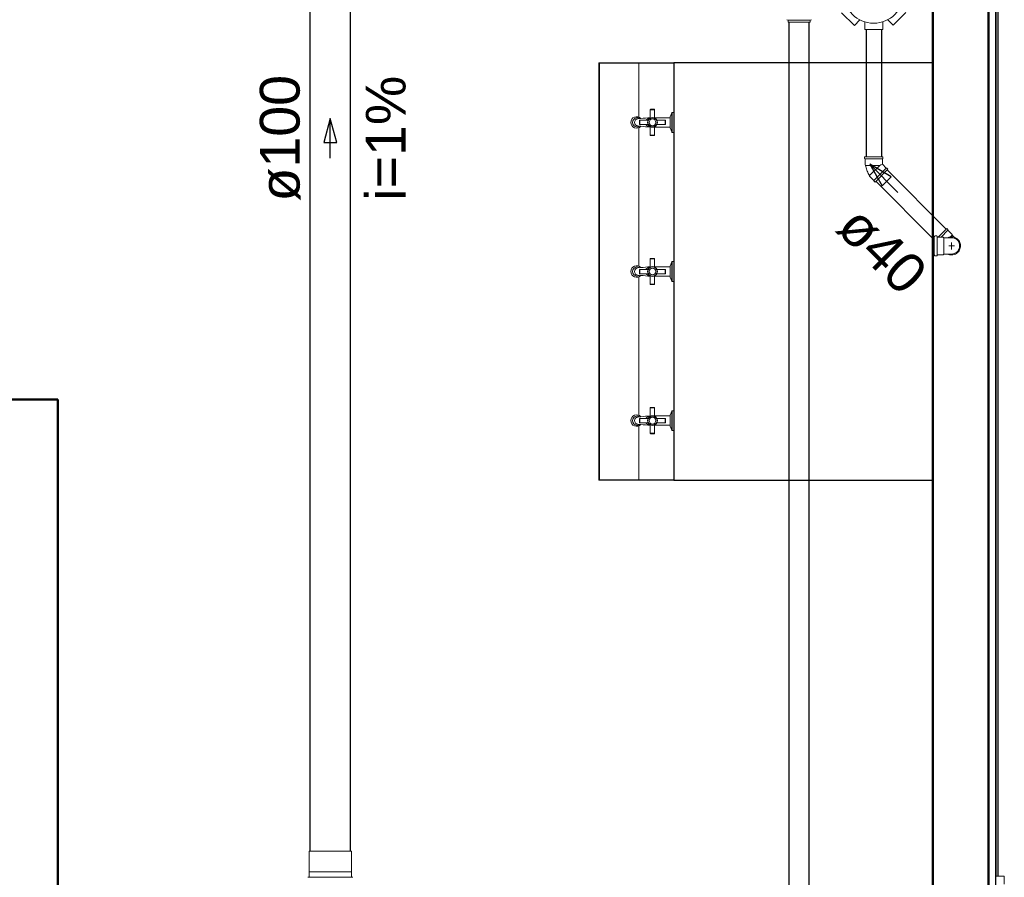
# Model space of a CAD drawing. Header units: millimetres. Extents: x 567 to 934, y -1 to 364.
# Tile 160 of 256: x 639.38 to 644.33, y 95.97 to 100.28. Entities that reach past the tile are written whole.
import ezdxf

# ---------------------------------------------------------------- set-up
doc = ezdxf.new("R2010")
doc.units = ezdxf.units.MM
doc.header["$MEASUREMENT"] = 0
doc.linetypes.add('NULL', pattern=[0])
doc.linetypes.add('Projeção', pattern=[0.0065, 0.005, -0.0015])
for name, color, linetype, lineweight in [('A-DETL', 7, 'Continuous', 13), ('A-GENM', 7, 'Continuous', 13), ('A-WALL', 7, 'Continuous', 25), ('CV-Condutos', 14, 'Continuous', 25), ('Peças hidrossanitárias', 7, 'Continuous', 13), ('Q-SPCQ', 7, 'Continuous', 13), ('Simbolos', 14, 'Continuous', 20), ('Simbolos_int', 14, 'Continuous', 15), ('TQ-Condutos', 14, 'Continuous', 25), ('TQ-Sentido conduto', 14, 'Continuous', 30), ('TQ-Textos conduto', 7, 'Continuous', 9)]:
    doc.layers.add(name, color=color, linetype=linetype, lineweight=lineweight)
doc.styles.add('Arial', font='arial.ttf')

msp = doc.modelspace()

# ---------------------------------------------------------------- hatches: boundary and pattern name
at = {"layer": 'Q-SPCQ'}
for points in [[(642.2911, 97.9642), (642.2951, 97.9642), (642.2951, 100.0642), (642.2911, 100.0642), (642.2911, 98.2433)], [(642.6511, 100.0622), (642.6691, 100.0622), (642.6691, 100.0642), (642.2911, 100.0642), (642.2911, 100.0622)], [(642.2911, 97.9642), (642.6691, 97.9642), (642.6691, 97.9662), (642.2911, 97.9662)]]:
    msp.add_hatch(color=8, dxfattribs=at).paths.add_polyline_path(points)

# ---------------------------------------------------------------- linework, layer by layer
at = {"layer": 'A-DETL', "color": 8, "linetype": 'Projeção'}
msp.add_line((644.2511, 85.9305), (644.2511, 103.0142), dxfattribs=at)
at = {"layer": 'A-GENM', "color": 8, "lineweight": 25}
for p, q in [((644.2511, 100.7731), (644.2511, 95.7731)), ((644.2893, 95.7731), (644.2893, 100.7731))]:
    msp.add_line(p, q, dxfattribs=at)
at = {"layer": 'A-GENM', "color": 8}
for p, q in [((644.2903, 100.5731), (644.2903, 95.9731)), ((644.2993, 95.9731), (644.2993, 100.5731)), ((644.2994, 95.9731), (644.2994, 100.5731)), ((644.3311, 95.9731), (644.2893, 95.9731)), ((644.3311, 95.9331), (644.3311, 95.9731))]:
    msp.add_line(p, q, dxfattribs=at)
at = {"layer": 'A-WALL', "color": 8, "lineweight": 50}
for p, q in [((643.9711, 101.0142), (643.9711, 95.1305)), ((644.2511, 95.6105), (644.2511, 101.0142)), ((639.5711, 98.3705), (639.2911, 98.3705)), ((639.5711, 95.911), (639.5711, 98.3705))]:
    msp.add_line(p, q, dxfattribs=at)
at = {"layer": 'CV-Condutos'}
for p, q in [((643.2484, 92.8542), (643.2484, 100.2686)), ((643.3498, 92.9544), (643.3498, 100.2686))]:
    msp.add_line(p, q, dxfattribs=at)
at = {"layer": 'Peças hidrossanitárias', "color": 8}
for p, q in [((642.5506, 99.7878), (642.5506, 99.828)), ((642.5725, 99.828), (642.5506, 99.828)), ((642.5526, 99.83), (642.5705, 99.83)), ((642.5725, 99.828), (642.5725, 99.7878)), ((642.5725, 99.7878), (642.6502, 99.7878)), ((642.6502, 99.7919), (642.6582, 99.8123)), ((642.6502, 99.7878), (642.6502, 99.7919)), ((642.6502, 99.7878), (642.6502, 99.7405)), ((642.6582, 99.716), (642.6582, 99.8123)), ((642.661, 99.8142), (642.6691, 99.8142)), ((642.661, 99.8142), (642.661, 99.7141)), ((642.5027, 99.7837), (642.4885, 99.782)), ((642.5027, 99.7446), (642.4885, 99.7463)), ((642.4957, 99.7552), (642.4957, 99.7731)), ((642.4977, 99.7751), (642.4977, 99.7532)), ((642.5402, 99.7751), (642.4977, 99.7751)), ((642.4977, 99.7532), (642.5402, 99.7532)), ((642.5506, 99.7003), (642.5506, 99.7405)), ((642.6502, 99.7405), (642.5725, 99.7405)), ((642.5725, 99.7405), (642.5725, 99.7003)), ((642.5829, 99.7751), (642.6254, 99.7751)), ((642.6254, 99.7532), (642.5829, 99.7532)), ((642.6254, 99.7751), (642.6254, 99.7532)), ((642.6274, 99.7552), (642.6274, 99.7731)), ((642.6502, 99.7364), (642.6502, 99.7405)), ((642.6582, 99.716), (642.6502, 99.7364)), ((642.5506, 99.7003), (642.5725, 99.7003)), ((642.5705, 99.6983), (642.5526, 99.6983)), ((642.6691, 99.7141), (642.661, 99.7141)), ((642.5506, 99.0378), (642.5506, 99.078)), ((642.5725, 99.078), (642.5506, 99.078)), ((642.5526, 99.08), (642.5705, 99.08)), ((642.5725, 99.078), (642.5725, 99.0378)), ((642.6502, 99.0419), (642.6582, 99.0623)), ((642.6582, 98.966), (642.6582, 99.0623)), ((642.661, 99.0642), (642.6691, 99.0642)), ((642.661, 99.0642), (642.661, 98.9641)), ((642.5027, 99.0337), (642.4885, 99.032)), ((642.5027, 98.9946), (642.4885, 98.9963)), ((642.4957, 99.0052), (642.4957, 99.0231)), ((642.4977, 99.0251), (642.4977, 99.0032)), ((642.5402, 99.0251), (642.4977, 99.0251)), ((642.4977, 99.0032), (642.5402, 99.0032)), ((642.5725, 99.0378), (642.6502, 99.0378)), ((642.5829, 99.0251), (642.6254, 99.0251)), ((642.6254, 99.0032), (642.5829, 99.0032)), ((642.6254, 99.0251), (642.6254, 99.0032)), ((642.6274, 99.0052), (642.6274, 99.0231)), ((642.6502, 99.0378), (642.6502, 99.0419)), ((642.6502, 99.0378), (642.6502, 98.9905)), ((642.5506, 98.9503), (642.5506, 98.9905)), ((642.5506, 98.9503), (642.5725, 98.9503)), ((642.5705, 98.9483), (642.5526, 98.9483)), ((642.6502, 98.9905), (642.5725, 98.9905)), ((642.5725, 98.9905), (642.5725, 98.9503)), ((642.6502, 98.9864), (642.6502, 98.9905)), ((642.6582, 98.966), (642.6502, 98.9864)), ((642.6691, 98.9641), (642.661, 98.9641)), ((642.5506, 98.2878), (642.5506, 98.328)), ((642.5725, 98.328), (642.5506, 98.328)), ((642.5526, 98.33), (642.5705, 98.33)), ((642.5725, 98.328), (642.5725, 98.2878)), ((642.6502, 98.2919), (642.6582, 98.3123)), ((642.6582, 98.216), (642.6582, 98.3123)), ((642.661, 98.3142), (642.6691, 98.3142)), ((642.661, 98.3142), (642.661, 98.2141)), ((642.5027, 98.2837), (642.4885, 98.282)), ((642.4957, 98.2552), (642.4957, 98.2731)), ((642.4977, 98.2751), (642.4977, 98.2532)), ((642.5402, 98.2751), (642.4977, 98.2751)), ((642.4977, 98.2532), (642.5402, 98.2532)), ((642.5725, 98.2878), (642.6502, 98.2878)), ((642.5829, 98.2751), (642.6254, 98.2751)), ((642.6254, 98.2532), (642.5829, 98.2532)), ((642.6254, 98.2751), (642.6254, 98.2532)), ((642.6274, 98.2552), (642.6274, 98.2731)), ((642.6502, 98.2878), (642.6502, 98.2919)), ((642.6502, 98.2878), (642.6502, 98.2405)), ((642.5027, 98.2446), (642.4885, 98.2463)), ((642.5506, 98.2003), (642.5506, 98.2405)), ((642.5506, 98.2003), (642.5725, 98.2003)), ((642.6502, 98.2405), (642.5725, 98.2405)), ((642.5725, 98.2405), (642.5725, 98.2003)), ((642.6502, 98.2364), (642.6502, 98.2405)), ((642.6582, 98.216), (642.6502, 98.2364)), ((642.6691, 98.2141), (642.661, 98.2141)), ((642.5705, 98.1983), (642.5526, 98.1983))]:
    msp.add_line(p, q, dxfattribs=at)
for centre, radius in [((642.5616, 99.7642), 0.023), ((642.5616, 99.7642), 0.0171), ((642.5616, 99.0142), 0.023), ((642.5616, 99.0142), 0.0171), ((642.5616, 98.2642), 0.023), ((642.5616, 98.2642), 0.0171)]:
    msp.add_circle(centre, radius, dxfattribs=at)
for centre, radius, start, end in [((642.4816, 99.7642), 0.0288, 42.775, 317.2143), ((642.4848, 99.7642), 0.0231, 55.2469, 304.7531), ((642.6065, 98.8387), 0.9507, 93.3746, 96.2701), ((642.556, 99.749), 0.0383, 98.1656, 136.9062), ((642.5615, 99.7642), 0.0245, 26.6055, 153.3945), ((642.5526, 99.828), 0.002, 90, 180), ((642.5705, 99.828), 0.002, 360, 90), ((642.661, 99.8112), 0.003, 90, 158.3999), ((642.4885, 99.7642), 0.0178, 90, 180), ((642.4885, 99.7642), 0.0178, 180, 270), ((642.4977, 99.7731), 0.002, 90, 180), ((642.4977, 99.7552), 0.002, 180, 270), ((642.6065, 100.6896), 0.9507, 263.7297, 266.6254), ((642.556, 99.7793), 0.0383, 223.0938, 261.8344), ((642.555, 99.7642), 0.0184, 143.4959, 216.5041), ((642.5615, 99.7642), 0.0245, 206.6055, 333.3945), ((642.5615, 99.7642), 0.0245, 206.6055, 243.5722), ((642.5402, 99.7771), 0.00201, 270, 330), ((642.5402, 99.7512), 0.00202, 36.1104, 90), ((642.5829, 99.7771), 0.00201, 210, 270), ((642.5829, 99.7512), 0.00202, 90, 143.8896), ((642.5681, 99.7642), 0.0184, 323.4959, 36.5041), ((642.6254, 99.7731), 0.002, 360, 90), ((642.6254, 99.7552), 0.002, 270, 360), ((642.5526, 99.7003), 0.002, 180, 270), ((642.5705, 99.7003), 0.002, 270, 360), ((642.661, 99.7171), 0.003, 201.6001, 270), ((642.4816, 99.0142), 0.0288, 42.775, 317.2143), ((642.5526, 99.078), 0.002, 90, 180), ((642.5705, 99.078), 0.002, 360, 90), ((642.661, 99.0612), 0.003, 90, 158.3999), ((642.4848, 99.0142), 0.0231, 55.2469, 304.7531), ((642.4885, 99.0142), 0.0178, 90, 180), ((642.4885, 99.0142), 0.0178, 180, 270), ((642.4977, 99.0231), 0.002, 90, 180), ((642.4977, 99.0052), 0.002, 180, 270), ((642.6065, 98.0887), 0.9507, 93.3746, 96.2701), ((642.6065, 99.9396), 0.9507, 263.7297, 266.6254), ((642.556, 98.999), 0.0383, 98.1656, 136.9062), ((642.556, 99.0293), 0.0383, 223.0938, 261.8344), ((642.555, 99.0142), 0.0184, 143.4959, 216.5041), ((642.5615, 99.0142), 0.0245, 26.6055, 153.3945), ((642.5615, 99.0142), 0.0245, 206.6055, 333.3945), ((642.5615, 99.0142), 0.0245, 206.6055, 243.5722), ((642.5402, 99.0271), 0.00201, 270, 330), ((642.5402, 99.0012), 0.00202, 36.1104, 90), ((642.5829, 99.0271), 0.00201, 210, 270), ((642.5829, 99.0012), 0.00202, 90, 143.8896), ((642.5681, 99.0142), 0.0184, 323.4959, 36.5041), ((642.6254, 99.0231), 0.002, 360, 90), ((642.6254, 99.0052), 0.002, 270, 360), ((642.5526, 98.9503), 0.002, 180, 270), ((642.5705, 98.9503), 0.002, 270, 360), ((642.661, 98.9671), 0.003, 201.6001, 270), ((642.5526, 98.328), 0.002, 90, 180), ((642.5705, 98.328), 0.002, 360, 90), ((642.661, 98.3112), 0.003, 90, 158.3999), ((642.4816, 98.2642), 0.0288, 42.775, 317.2143), ((642.4848, 98.2642), 0.0231, 55.2469, 304.7531), ((642.4885, 98.2642), 0.0178, 90, 180), ((642.4885, 98.2642), 0.0178, 180, 270), ((642.4977, 98.2731), 0.002, 90, 180), ((642.4977, 98.2552), 0.002, 180, 270), ((642.6065, 97.3387), 0.9507, 93.3746, 96.2701), ((642.556, 98.249), 0.0383, 98.1656, 136.9062), ((642.556, 98.2793), 0.0383, 223.0938, 261.8344), ((642.555, 98.2642), 0.0184, 143.4959, 216.5041), ((642.5615, 98.2642), 0.0245, 26.6055, 153.3945), ((642.5615, 98.2642), 0.0245, 206.6055, 333.3945), ((642.5615, 98.2642), 0.0245, 206.6055, 243.5722), ((642.5402, 98.2771), 0.00201, 270, 330), ((642.5402, 98.2512), 0.00202, 36.1104, 90), ((642.5829, 98.2771), 0.00201, 210, 270), ((642.5829, 98.2512), 0.00202, 90, 143.8896), ((642.5681, 98.2642), 0.0184, 323.4959, 36.5041), ((642.6254, 98.2731), 0.002, 360, 90), ((642.6254, 98.2552), 0.002, 270, 360), ((642.6065, 99.1896), 0.9507, 263.7297, 266.6254), ((642.5526, 98.2003), 0.002, 180, 270), ((642.5705, 98.2003), 0.002, 270, 360), ((642.661, 98.2171), 0.003, 201.6001, 270)]:
    msp.add_arc(centre, radius, start, end, dxfattribs=at)
at = {"layer": 'Q-SPCQ', "color": 8}
for p, q in [((642.2911, 100.0642), (642.2951, 100.0642)), ((642.2911, 100.0642), (642.2911, 97.9642)), ((642.2911, 100.0642), (642.6691, 100.0642)), ((642.2911, 100.0642), (642.2911, 100.0622)), ((642.6691, 100.0622), (642.2911, 100.0622)), ((642.2951, 100.0642), (642.2951, 97.9642)), ((642.4928, 100.0622), (642.4928, 99.7905)), ((643.9711, 100.0662), (642.6691, 100.0662)), ((642.6691, 100.0662), (642.6691, 97.9622)), ((642.6711, 100.0642), (642.6711, 97.9642)), ((643.9711, 100.0642), (642.6711, 100.0642)), ((642.4928, 99.7378), (642.4928, 99.0405)), ((642.4928, 98.9878), (642.4928, 98.2905)), ((642.4928, 98.2378), (642.4928, 97.9662)), ((642.2911, 97.9662), (642.6691, 97.9662)), ((642.2911, 97.9662), (642.2911, 97.9642)), ((642.2951, 97.9642), (642.2911, 97.9642)), ((642.6691, 97.9642), (642.2911, 97.9642)), ((642.6691, 97.9622), (643.9711, 97.9622)), ((642.6711, 97.9642), (643.9711, 97.9642))]:
    msp.add_line(p, q, dxfattribs=at)
at = {"layer": 'Simbolos'}
for p, q in [((643.2372, 100.2808), (643.2431, 100.2792)), ((643.3614, 100.2808), (643.3555, 100.2792)), ((643.577, 100.2524), (643.5131, 100.3157)), ((643.577, 100.2524), (643.6043, 100.28)), ((643.7721, 100.2533), (643.7445, 100.2806)), ((643.8355, 100.3172), (643.7721, 100.2533)), ((643.2446, 100.2686), (643.2446, 100.2773)), ((643.2446, 100.2686), (643.354, 100.2686)), ((643.354, 100.2686), (643.354, 100.2773)), ((643.6297, 100.2308), (643.6295, 100.2697)), ((643.7197, 100.2312), (643.6297, 100.2308)), ((643.7197, 100.2312), (643.7195, 100.2701)), ((643.7198, 99.5905), (643.6285, 99.5905)), ((643.6285, 99.5905), (643.6285, 99.5825)), ((643.7198, 99.5905), (643.7198, 99.5825)), ((643.6285, 99.5825), (643.6305, 99.5805)), ((643.6305, 99.5805), (643.6305, 99.5505)), ((643.6305, 99.5505), (643.6329, 99.5481)), ((643.7198, 99.5825), (643.7177, 99.5805)), ((643.7177, 99.5805), (643.7177, 99.5536)), ((643.7368, 99.5345), (643.7177, 99.5536)), ((643.6539, 99.4941), (643.6539, 99.4975)), ((643.6751, 99.4728), (643.6539, 99.4941)), ((643.7453, 99.5289), (643.6808, 99.4644)), ((643.7396, 99.5345), (643.7368, 99.5345)), ((643.7453, 99.5289), (643.7396, 99.5345)), ((643.6751, 99.47), (643.6751, 99.4728)), ((643.6808, 99.4644), (643.6751, 99.47)), ((643.9801, 99.1916), (643.9793, 99.1886)), ((643.982, 99.1931), (643.9916, 99.1931)), ((643.9935, 99.1912), (643.9937, 99.1889)), ((644.0422, 99.2304), (643.9989, 99.1871)), ((644.0422, 99.2304), (644.0478, 99.2247)), ((644.0478, 99.2247), (644.0479, 99.2219)), ((644.0479, 99.2219), (644.0691, 99.2007)), ((644.0691, 99.2007), (644.0691, 99.1972)), ((644.0804, 99.1859), (644.0691, 99.1972)), ((643.9711, 99.1871), (643.9711, 99.0989)), ((643.9711, 99.1871), (643.9773, 99.1871)), ((643.9957, 99.1871), (644.0241, 99.1871)), ((644.0241, 99.1871), (644.027, 99.1842)), ((644.0456, 99.1842), (644.027, 99.1842)), ((644.0651, 99.1842), (644.0456, 99.1842)), ((643.9711, 99.0989), (643.9773, 99.0989)), ((643.98, 99.0944), (643.9793, 99.0974)), ((643.982, 99.0929), (643.9916, 99.0929)), ((643.9935, 99.0947), (643.9938, 99.097)), ((643.9957, 99.0989), (644.0241, 99.0989)), ((644.0241, 99.0989), (644.027, 99.1018)), ((644.0456, 99.1018), (644.027, 99.1018)), ((644.0651, 99.1018), (644.0456, 99.1018)), ((640.835, 95.9942), (640.835, 96.0989)), ((641.047, 95.9942), (641.047, 96.0989)), ((640.8345, 95.9937), (640.835, 95.9942)), ((640.8345, 95.9696), (640.8345, 95.9937)), ((641.0475, 95.9937), (641.047, 95.9942)), ((641.0475, 95.9696), (641.0475, 95.9937)), ((640.8275, 95.9671), (640.8326, 95.9676)), ((641.0544, 95.9671), (641.0493, 95.9676))]:
    msp.add_line(p, q, dxfattribs=at)
for points in [[(643.2446, 100.2773), (643.2446, 100.2776), (643.2445, 100.2779), (643.2444, 100.2781), (643.2443, 100.2784), (643.2441, 100.2786), (643.2439, 100.2788), (643.2436, 100.279), (643.2434, 100.2791), (643.2431, 100.2792)], [(643.3555, 100.2792), (643.3552, 100.2791), (643.3549, 100.279), (643.3547, 100.2788), (643.3545, 100.2786), (643.3543, 100.2784), (643.3542, 100.2781), (643.3541, 100.2779), (643.354, 100.2776), (643.354, 100.2773)], [(643.6329, 99.5481), (643.6341, 99.5421), (643.6355, 99.5361), (643.6372, 99.5302), (643.6393, 99.5244), (643.6416, 99.5187), (643.6443, 99.5132), (643.6472, 99.5078), (643.6504, 99.5025), (643.6539, 99.4975)], [(643.982, 99.1931), (643.9817, 99.193), (643.9814, 99.193), (643.9811, 99.1929), (643.9809, 99.1927), (643.9807, 99.1926), (643.9805, 99.1923), (643.9803, 99.1921), (643.9802, 99.1919), (643.9801, 99.1916)], [(643.9935, 99.1912), (643.9935, 99.1916), (643.9934, 99.1919), (643.9932, 99.1922), (643.993, 99.1924), (643.9928, 99.1926), (643.9925, 99.1928), (643.9922, 99.193), (643.9919, 99.193), (643.9916, 99.1931)], [(643.9773, 99.1871), (643.9776, 99.1871), (643.9779, 99.1872), (643.9782, 99.1873), (643.9784, 99.1874), (643.9786, 99.1876), (643.9788, 99.1878), (643.979, 99.188), (643.9791, 99.1883), (643.9792, 99.1886)], [(643.9937, 99.1889), (643.9938, 99.1886), (643.9939, 99.1883), (643.9941, 99.188), (643.9943, 99.1877), (643.9945, 99.1875), (643.9948, 99.1873), (643.9951, 99.1872), (643.9954, 99.1871), (643.9957, 99.1871)], [(644.0651, 99.1018), (644.0723, 99.1024), (644.0792, 99.1043), (644.0857, 99.1073), (644.0916, 99.1114), (644.0966, 99.1165), (644.1008, 99.1224), (644.1038, 99.1289), (644.1057, 99.1358), (644.1063, 99.143), (644.1057, 99.1501), (644.1038, 99.157), (644.1008, 99.1636), (644.0966, 99.1694), (644.0916, 99.1745), (644.0857, 99.1786), (644.0792, 99.1817), (644.0723, 99.1835), (644.0651, 99.1841)], [(643.9792, 99.0974), (643.9791, 99.0977), (643.979, 99.0979), (643.9788, 99.0981), (643.9786, 99.0984), (643.9784, 99.0985), (643.9782, 99.0987), (643.9779, 99.0988), (643.9776, 99.0988), (643.9773, 99.0989)], [(643.9801, 99.0944), (643.9802, 99.0941), (643.9803, 99.0938), (643.9805, 99.0936), (643.9807, 99.0934), (643.9809, 99.0932), (643.9811, 99.0931), (643.9814, 99.093), (643.9817, 99.0929), (643.982, 99.0929)], [(643.9916, 99.0929), (643.9919, 99.0929), (643.9922, 99.093), (643.9925, 99.0931), (643.9928, 99.0933), (643.993, 99.0935), (643.9932, 99.0938), (643.9934, 99.0941), (643.9935, 99.0944), (643.9935, 99.0947)], [(643.9957, 99.0989), (643.9954, 99.0988), (643.9951, 99.0988), (643.9948, 99.0986), (643.9945, 99.0984), (643.9943, 99.0982), (643.9941, 99.098), (643.9939, 99.0977), (643.9938, 99.0974), (643.9937, 99.097)], [(640.8326, 95.9676), (640.8329, 95.9676), (640.8333, 95.9677), (640.8335, 95.9679), (640.8338, 95.9681), (640.834, 95.9683), (640.8342, 95.9686), (640.8343, 95.9689), (640.8344, 95.9692), (640.8345, 95.9696)], [(641.0475, 95.9696), (641.0475, 95.9692), (641.0476, 95.9689), (641.0477, 95.9686), (641.0479, 95.9683), (641.0481, 95.9681), (641.0484, 95.9679), (641.0486, 95.9677), (641.049, 95.9676), (641.0493, 95.9676)]]:
    msp.add_lwpolyline(points, dxfattribs=at)
msp.add_circle((643.6738, 100.414), 0.151, dxfattribs=at)
at = {"layer": 'Simbolos_int'}
for p, q in [((643.2446, 100.2788), (643.354, 100.2788)), ((643.7177, 99.5805), (643.6305, 99.5805)), ((643.6329, 99.5481), (643.7046, 99.5481)), ((643.7046, 99.5481), (643.6539, 99.4975)), ((643.7046, 99.5481), (643.7104, 99.5505)), ((643.7104, 99.5505), (643.7177, 99.5536)), ((643.6751, 99.4728), (643.7368, 99.5345)), ((644.0479, 99.2219), (644.0131, 99.1871)), ((644.0691, 99.1972), (644.0601, 99.1883)), ((643.9788, 99.0989), (643.9788, 99.1871)), ((643.9939, 99.0989), (643.9939, 99.1871)), ((644.027, 99.1018), (644.027, 99.1842)), ((644.0812, 99.143), (644.0522, 99.143)), ((644.0651, 99.1596), (644.0651, 99.1253)), ((641.047, 96.0989), (640.835, 96.0989)), ((641.047, 95.9942), (640.835, 95.9942)), ((641.0475, 95.9677), (640.8345, 95.9677))]:
    msp.add_line(p, q, dxfattribs=at)
for points in [[(644.0456, 99.1018), (644.0519, 99.0993), (644.0585, 99.0978), (644.0653, 99.0974), (644.0721, 99.0979), (644.0787, 99.0994), (644.085, 99.1019), (644.0909, 99.1054), (644.0962, 99.1096), (644.1008, 99.1146), (644.1046, 99.1202), (644.1076, 99.1264), (644.1096, 99.1328), (644.1106, 99.1396), (644.1106, 99.1464), (644.1096, 99.1531), (644.1076, 99.1596), (644.1046, 99.1657), (644.1008, 99.1713), (644.0962, 99.1763), (644.0909, 99.1806), (644.085, 99.184), (644.0787, 99.1865), (644.0721, 99.188), (644.0653, 99.1886), (644.0585, 99.1881), (644.0519, 99.1866), (644.0456, 99.1842)], [(644.0456, 99.1018), (644.0506, 99.0997), (644.0559, 99.0983), (644.0613, 99.0975), (644.0668, 99.0974), (644.0723, 99.0979), (644.0776, 99.0991), (644.0828, 99.1009), (644.0877, 99.1033), (644.0923, 99.1063), (644.0965, 99.1098), (644.1002, 99.1138), (644.1034, 99.1183), (644.1061, 99.123), (644.1082, 99.1281), (644.1097, 99.1333), (644.1105, 99.1388), (644.1107, 99.1442), (644.1102, 99.1497), (644.1091, 99.155), (644.1073, 99.1602), (644.105, 99.1651), (644.102, 99.1698), (644.0985, 99.174), (644.0946, 99.1778), (644.0902, 99.181), (644.0855, 99.1838), (644.0804, 99.1859)]]:
    msp.add_lwpolyline(points, dxfattribs=at)
at = {"layer": 'TQ-Condutos'}
for p, q in [((640.8394, 96.0989), (640.8394, 103.2352)), ((641.0426, 96.0989), (641.0426, 103.2352)), ((643.636, 100.2308), (643.6355, 99.5905)), ((643.7133, 100.2308), (643.7138, 99.5905)), ((644.0382, 99.2264), (643.7413, 99.5249)), ((643.9711, 99.1804), (643.6848, 99.4683))]:
    msp.add_line(p, q, dxfattribs=at)
at = {"layer": 'TQ-Sentido conduto'}
for p, q in [((640.941, 99.7844), (640.9086, 99.6636)), ((640.9733, 99.6636), (640.941, 99.7844)), ((640.9086, 99.6636), (640.9733, 99.6636)), ((643.6544, 99.5537), (643.7169, 99.4454)), ((643.7627, 99.4912), (643.6544, 99.5537)), ((643.7169, 99.4454), (643.7627, 99.4912))]:
    msp.add_line(p, q, dxfattribs=at)
for points in [[(640.941, 99.5844), (640.941, 99.7844)], [(643.7958, 99.4123), (643.6544, 99.5537)]]:
    msp.add_lwpolyline(points, dxfattribs=at)

# ---------------------------------------------------------------- texts
at = {"layer": 'TQ-Textos conduto', "linetype": 'NULL', "char_height": 0.2, "attachment_point": 8, "line_spacing_factor": 0.6, "style": 'Arial'}
for s, insert, width, rotation in [('i=1%', (641.3216, 99.6844), 1.257927, 90.0002), ('ø100', (640.7923, 99.6844), 1.273476, 90.0002), ('ø40', (643.6442, 99.0497), 0.962805, 314.9999)]:
    msp.add_mtext(s, dxfattribs=dict(at, insert=insert, width=width, rotation=rotation))

doc.saveas('drawing.dxf')
